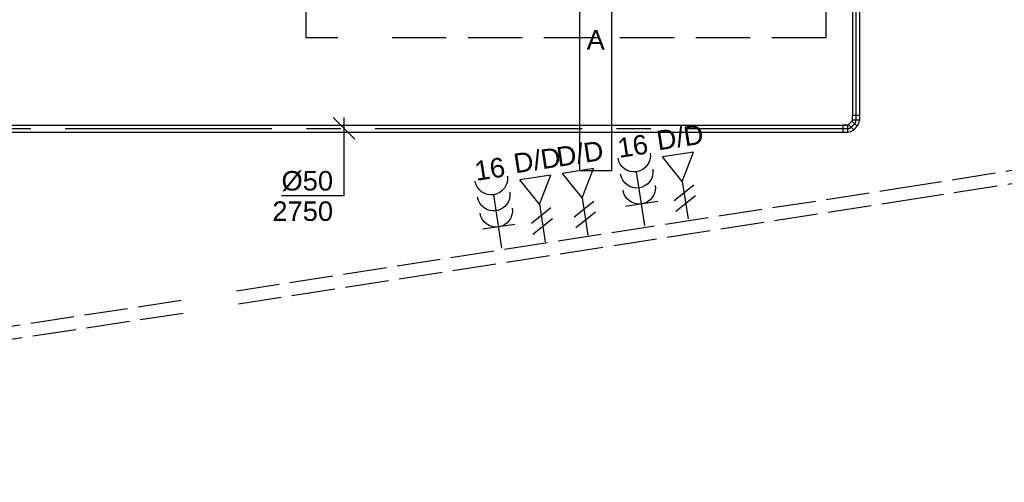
# Model space of a CAD drawing. Extents: x -238422 to 258194, y -34825 to 126331.
# Tile 189 of 239: x 34673 to 39209, y 12620 to 14753. Entities that reach past the tile are written whole.
import ezdxf
from ezdxf.enums import TextEntityAlignment as Align

# ---------------------------------------------------------------- set-up
doc = ezdxf.new("R2010")
doc.units = 0
doc.header["$LTSCALE"] = 50
for name, pattern in [('2322203', [45, 5, -2, 5, -2, 5, -2, 5, -2, 5, -2, 5, -5]), ('CENTER2', [28.575, 19.05, -3.175, 3.175, -3.175]), ('E_GOOT3', [5, 4, -1])]:
    doc.linetypes.add(name, pattern=pattern)
doc.layers.get('0').update_dxf_attribs({"linetype": 'CONTINUOUS'})
for name, color, linetype in [('EL6131--_WG', 2, 'CONTINUOUS'), ('EL6222--', 3, 'CONTINUOUS'), ('EL6311--', 3, 'CONTINUOUS'), ('EL6441--', 3, 'CONTINUOUS'), ('WL524---_D', 153, 'CONTINUOUS'), ('WL524---_HARTLIJN', 8, 'CONTINUOUS'), ('WL5448--', 4, 'CONTINUOUS'), ('WM524---', 1, 'CONTINUOUS')]:
    doc.layers.add(name, color=color, linetype=linetype)
doc.styles.add('BURO-018', font='ARIAL.TTF', dxfattribs={"height": 90})

# ---------------------------------------------------------------- blocks, each defined once
blk = doc.blocks.new('111304B')
at = {"color": 0, "linetype": 'Continuous'}
for p, q in [((0, 1), (0, 6)), ((-1.5, 3), (1.5, 3))]:
    blk.add_line(p, q, dxfattribs=at)
for centre in [(0, 7.5), (0, 6), (0, 4.5)]:
    blk.add_arc(centre, 1.5, 180, 0, dxfattribs=at)
at = {"color": 0, "linetype": 'Continuous', "style": 'BURO-018'}
for tag, p in [('E_GKAST', (0, 13)), ('E_GROEP', (0, 10)), ('E_SGROEP', (4.5, 10))]:
    blk.add_attdef(tag, text='', height=1.8, dxfattribs=at).set_placement(p, align=Align.MIDDLE)
at = {"color": 0, "linetype": 'Continuous', "style": 'BURO-018', "flags": 1}
for tag, p in [('E_VERMCODE', (13, 10)), ('E_MATCODE', (0, 0))]:
    blk.add_attdef(tag, text='', height=1.8, dxfattribs=at).set_placement(p, align=Align.MIDDLE)
blk = doc.blocks.new('E00153')
at = {"color": 0, "linetype": 'Continuous'}
for p, q in [((-1.443, 7), (1.443, 7)), ((0, 4.5), (-1.443, 7)), ((0, 4.5), (1.443, 7)), ((-1, 4), (1, 2.845)), ((0, 4.5), (0, 1)), ((-1, 3), (1, 1.845))]:
    blk.add_line(p, q, dxfattribs=at)
at = {"color": 7, "style": 'BURO-018'}
for tag, p in [('E_COMMENT1', (-6, 12)), ('E_COMMENT2', (6, 12)), ('E_DCOM1', (-6, 9)), ('E_DCOM2', (6, 9))]:
    blk.add_attdef(tag, text='', height=1.8, dxfattribs=at).set_placement(p, align=Align.MIDDLE)
at = {"color": 0, "style": 'BURO-018'}
blk.add_attdef('E_TEXT1', text='', height=1.8, dxfattribs=at).set_placement((2.5, 6), align=Align.MIDDLE)
at = {"color": 0, "linetype": 'Continuous', "style": 'BURO-018', "flags": 1}
blk.add_attdef('E_MATCODE', text='', height=1.8, dxfattribs=at).set_placement((0, 0), align=Align.MIDDLE)
blk = doc.blocks.new('E001611207146')
at = {"color": 0}
for p, q in [((-12.07, -1.46), (-12.07, 1.46)), ((-12.07, 1.46), (12.07, 1.46)), ((12.07, 1.46), (12.07, -1.46)), ((12.07, -1.46), (-12.07, -1.46))]:
    blk.add_line(p, q, dxfattribs=at)
at = {"color": 0, "linetype": 'Continuous', "style": 'BURO-018'}
for tag, p in [('E_GKAST', (0, 8)), ('E_GROEP', (0, 5)), ('E_SGROEP', (4.5, 5)), ('E_ARMCODE', (0, 0)), ('E_SLET', (4.5, -3))]:
    blk.add_attdef(tag, text='', height=1.8, dxfattribs=at).set_placement(p, align=Align.MIDDLE)
blk = doc.blocks.new('*U1321')
at = {"color": 0, "ltscale": 10}
for p, q in [((22, 16, -2750), (818.7, 16, -2750)), ((22, -16, -2750), (818.7, -16, -2750))]:
    blk.add_line(p, q, dxfattribs=at)
at = {"layer": 'WL524---_HARTLIJN', "linetype": 'CENTER2'}
blk.add_line((0, 0, -2750), (840.7, 0, -2750), dxfattribs=at)
at = {"layer": 'WL524---_D', "color": 1, "style": 'BURO-018'}
blk.add_attdef('POSNR', text='', height=90, dxfattribs=at).set_placement((0, 0), align=Align.MIDDLE)
blk = doc.blocks.new('*U1322')
at = {"color": 0, "ltscale": 10}
for p, q in [((-9, 16.1, -2750), (-4.8, 17.8, -2750)), ((10.7, 34.5, -2750), (-4.8, 19, -2750)), ((-4.8, 19, -2750), (-4.8, 17.8, -2750)), ((19, -4.8, -2750), (-4.8, 19, -2750)), ((34.5, 10.7, -2750), (10.7, 34.5, -2750)), ((34.5, 10.7, -2750), (19, -4.8, -2750)), ((19, -4.8, -2750), (17.8, -4.8, -2750))]:
    blk.add_line(p, q, dxfattribs=at)
blk.add_arc((-9.2, 22.2, -2750), 38.2, 270.2999, 315, dxfattribs=at)
at = {"layer": 'WL524---_HARTLIJN', "linetype": 'CENTER2'}
blk.add_line((-31, 0, -2750), (-9.2, 0, -2750), dxfattribs=at)
blk.add_arc((-9.2, 22.2, -2750), 22.2, 270, 315, dxfattribs=at)
at = {"layer": 'WL524---_D', "color": 1, "style": 'BURO-018'}
blk.add_attdef('POSNR', text='', height=90, dxfattribs=at).set_placement((0, 0), align=Align.MIDDLE)
blk = doc.blocks.new('*U1323')
at = {"color": 0, "ltscale": 10}
for p, q in [((-32, 16.8, -2750), (-10, 16.8, -2750)), ((-32, 16.8, -2750), (-32, -16.8, -2750)), ((-10, 16.8, -2750), (-9.2, 16, -2750)), ((-10, 16.8, -2750), (-10, -16.8, -2750)), ((-9.2, 16, -2750), (-4.8, 17.8, -2750)), ((10.7, 34.5, -2750), (-4.8, 19, -2750)), ((-4.8, 19, -2750), (-4.8, 17.8, -2750)), ((19, -4.8, -2750), (-4.8, 19, -2750)), ((34.5, 10.7, -2750), (10.7, 34.5, -2750)), ((34.5, 10.7, -2750), (19, -4.8, -2750)), ((-32, -16.8, -2750), (-10, -16.8, -2750)), ((-10, -16.8, -2750), (-9.2, -16, -2750)), ((19, -4.8, -2750), (17.8, -4.8, -2750))]:
    blk.add_line(p, q, dxfattribs=at)
blk.add_arc((-9.2, 22.2, -2750), 38.2, 270, 315, dxfattribs=at)
at = {"layer": 'WL524---_HARTLIJN', "linetype": 'CENTER2'}
blk.add_arc((-9.2, 22.2, -2750), 22.2, 270, 315, dxfattribs=at)
at = {"layer": 'WL524---_D', "color": 1, "style": 'BURO-018'}
blk.add_attdef('POSNR', text='', height=90, dxfattribs=at).set_placement((0, 0), align=Align.MIDDLE)
blk = doc.blocks.new('*U1332')
at = {"color": 0, "ltscale": 10}
for p, q in [((0, 16, -2750), (5033, 16, -2750)), ((5033, 16, -2750), (5033, -16, -2750)), ((0, -16, -2750), (5033, -16, -2750))]:
    blk.add_line(p, q, dxfattribs=at)
at = {"layer": 'WL524---_HARTLIJN', "linetype": 'CENTER2'}
blk.add_line((0, 0, -2750), (5033, 0, -2750), dxfattribs=at)
at = {"layer": 'WL524---_D', "color": 1, "style": 'BURO-018'}
blk.add_attdef('POSNR', text='', height=90, dxfattribs=at).set_placement((0, 0), align=Align.MIDDLE)

msp = doc.modelspace()

# ---------------------------------------------------------------- linework, layer by layer
at = {"layer": 'EL6131--_WG', "linetype": 'E_GOOT3'}
for p, q in [((38722.5578, 13976.92121, 3000), (42694.96835, 14601.06818, 3000)), ((38731.82077, 13917.64052, 3000), (42704.28133, 14541.79535, 3000)), ((35671.37774, 13502.79204, 3000), (38722.5578, 13976.92121, 3000)), ((35680.5907, 13443.50358, 3000), (38731.82077, 13917.64052, 3000)), ((30276.20608, 12679.51863, 3000), (35426.73551, 13461.02299, 3000)), ((30285.20703, 12620.19761, 3000), (35435.73646, 13401.70198, 3000))]:
    msp.add_line(p, q, dxfattribs=at)
at = {"layer": 'WL5448--', "linetype": '2322203'}
for p, q in [((35992.94366, 14668.96631, 2750), (35992.94366, 16836.99369, 2750)), ((38388.60655, 14668.96631, 2750), (38388.60655, 15234.3402, 2750)), ((38388.60655, 14668.96631, 2750), (35992.94366, 14668.96631, 2750))]:
    msp.add_line(p, q, dxfattribs=at)
at = {"layer": 'WM524---'}
for p, q in [((36216.9571, 14202.27225, 2750), (36117.02233, 14302.27225, 2750)), ((36166.98971, 14302.27225, 2750), (36166.98971, 13940.53968, 2750)), ((36166.98971, 13940.53968, 2750), (35879.34305, 13940.53968, 2750))]:
    msp.add_line(p, q, dxfattribs=at)

# ---------------------------------------------------------------- block references
at = {"layer": 'EL6222--'}
ref = msp.add_blockref('111304B', (37561.08405, 13755.65605), dxfattribs=dict(at, xscale=-49.99999999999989, yscale=49.99999999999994, zscale=50, rotation=8.740408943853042))
ref.add_attrib('E_GROEP', '16', dxfattribs={"layer": '0', "color": 1, "linetype": 'Continuous', "height": 90, "rotation": 8.74040894, "style": 'BURO-018'}).set_placement((37497.2329, 14170.966), align=Align.MIDDLE)
ref = msp.add_blockref('111304B', (36902.6614, 13649.95888), dxfattribs=dict(at, xscale=-49.99999999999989, yscale=50, zscale=50, rotation=8.740408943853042))
ref.add_attrib('E_GROEP', '16', dxfattribs={"layer": '0', "color": 1, "linetype": 'Continuous', "height": 90, "rotation": 8.74040894, "style": 'BURO-018'}).set_placement((36838.81025, 14065.26884), align=Align.MIDDLE)
at = {"layer": 'EL6311--'}
ref = msp.add_blockref('E001611207146', (37327.00712, 14660.2735), dxfattribs=dict(at, xscale=50, yscale=50, zscale=50, rotation=90))
ref.add_attrib('E_ARMCODE', 'A', dxfattribs={"layer": '0', "color": 1, "linetype": 'Continuous', "height": 90, "style": 'BURO-018'}).set_placement((37327.00712, 14660.2735), align=Align.MIDDLE)
ref.add_attrib('E_SLET', 'p', dxfattribs={"layer": '0', "color": 1, "linetype": 'Continuous', "height": 90, "style": 'BURO-018'}).set_placement((37540.51648, 15136.72545), align=Align.MIDDLE)
ref.add_attrib('E_GROEP', '4', dxfattribs={"layer": '0', "color": 1, "linetype": 'Continuous', "height": 90, "style": 'BURO-018'}).set_placement((37463.67155, 15169.91698), align=Align.MIDDLE)
at = {"layer": 'EL6441--'}
ref = msp.add_blockref('E00153', (37759.81286, 13785.60148), dxfattribs=dict(at, xscale=-49.99999999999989, yscale=49.99999999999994, zscale=50, rotation=8.740408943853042))
ref.add_attrib('E_TEXT1', 'D/D', dxfattribs={"layer": '0', "color": 1, "height": 90, "rotation": 8.74040894, "style": 'BURO-018'}).set_placement((37714.8345, 14213.1177), align=Align.MIDDLE)
ref = msp.add_blockref('E00153', (37298.95106, 13709.81417), dxfattribs=dict(at, xscale=-49.99999999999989, yscale=49.99999999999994, zscale=50, rotation=8.740408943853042))
ref.add_attrib('E_TEXT1', 'D/D', dxfattribs={"layer": '0', "color": 1, "height": 90, "rotation": 8.74040894, "style": 'BURO-018'}).set_placement((37253.9727, 14137.33039), align=Align.MIDDLE)
ref = msp.add_blockref('E00153', (37101.39021, 13679.90431), dxfattribs=dict(at, xscale=-49.99999999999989, yscale=50, zscale=50, rotation=8.740408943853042))
ref.add_attrib('E_TEXT1', 'D/D', dxfattribs={"layer": '0', "color": 1, "height": 90, "rotation": 8.74040894, "style": 'BURO-018'}).set_placement((37056.41185, 14107.42053), align=Align.MIDDLE)
at = {"layer": 'WL524---_D'}
for name, p, rotation in [('*U1321', (38525.82372, 15130.74347, 2750), 270), ('*U1322', (38525.82372, 14280.07862, 2750), 45)]:
    msp.add_blockref(name, p, dxfattribs=dict(at, rotation=rotation))
for name, p in [('*U1332', (33453.8563, 14251.08724, 2750)), ('*U1323', (38496.83234, 14251.08724, 2750))]:
    msp.add_blockref(name, p, dxfattribs=at)

# ---------------------------------------------------------------- texts
at = {"layer": 'WM524---', "style": 'BURO-018'}
for s, p in [('%%c50', (35879.34305, 13965.53968, 2750)), ('2750', (35837.28985, 13825.53968, 2750))]:
    msp.add_text(s, height=90, dxfattribs=at).set_placement(p)

doc.saveas('drawing.dxf')
